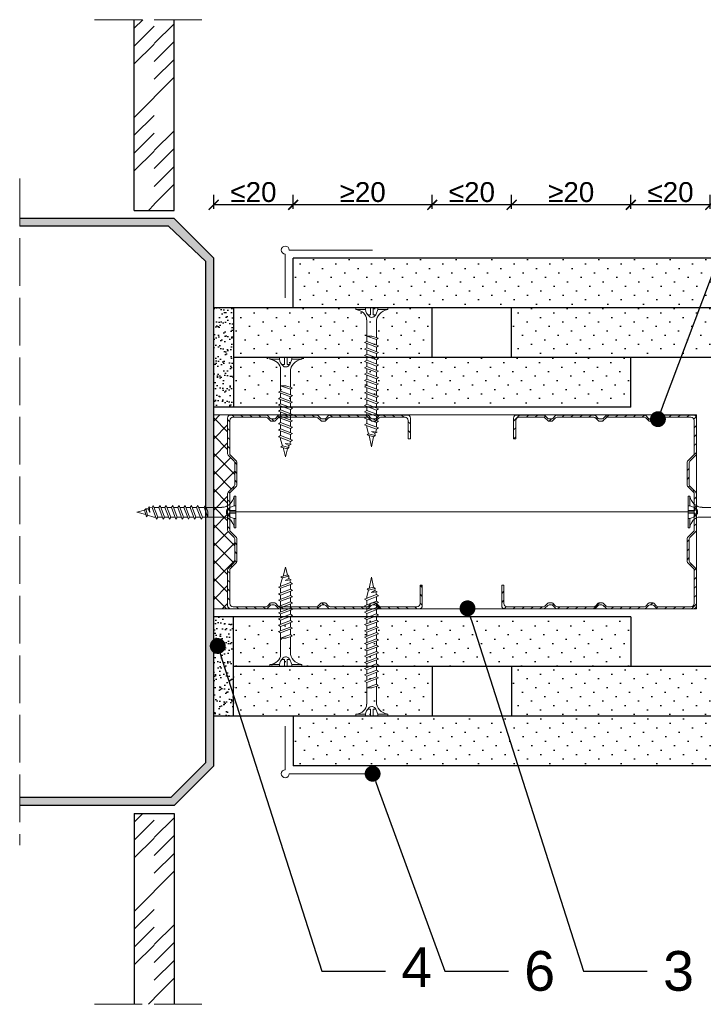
# Model space of a CAD drawing. Header units: millimetres. Extents: x 1801 to 2634, y 1067 to 1915.
# Tile 1 of 7: x 1801 to 1973, y 1212 to 1460. Entities that reach past the tile are written whole.
import ezdxf
from ezdxf import colors
from ezdxf.entities.mleader import LeaderData, LeaderLine
from ezdxf.math import Vec2, Vec3

# ---------------------------------------------------------------- set-up
doc = ezdxf.new("R2010")
doc.units = ezdxf.units.MM
doc.linetypes.add('ACAD_ISO02W100', pattern=[15, 12, -3])
for name, color, linetype, lineweight in [('_ISOVER WELNA', 7, 'BATTING', 9), ('_RIGIPS AKCESORIA', 7, 'Continuous', 18), ('_RIGIPS G-K', 7, 'Continuous', 25), ('_RIGIPS PROFIL', 7, 'Continuous', 18), ('OPISY', 7, 'Continuous', 9), ('PRZERYWANA', 7, 'ACAD_ISO02W100', 9), ('WYMIARY', 7, 'Continuous', 25)]:
    doc.layers.add(name, color=color, linetype=linetype, lineweight=lineweight)
doc.styles.get("Standard").update_dxf_attribs({"font": 'arial.ttf'})
doc.linetypes.add('BATTING', pattern='A,0.00254,-2.54,[134,ltypeshp.shx,S=2.54,R=0,X=-2.54,Y=0],-5.08,[134,ltypeshp.shx,S=2.54,R=180,X=2.54,Y=0],-2.54', length=10.16254)
doc.dimstyles.new('ISO-25', dxfattribs={"dimtxt": 5, "dimasz": 2.5, "dimexe": 2.5, "dimexo": 0.625, "dimtad": 1, "dimtxsty": 'Standard', "dimblk": 'ARCHTICK', "dimcen": 2.5, "dimadec": 0, "dimazin": 0, "dimtfac": 1, "dimtmove": 0, "dimatfit": 3, "dimfxl": 1, "dimfxlon": 1, "dimarcsym": 0})
pattern_1 = [(315, (-510.7426, -448.873), (3.367596, 1.122532), [0, -3.175])]
pattern_2 = [(315, (-57.5986, -198.5344), (3.367596, 1.122532), [0, -3.175])]
pattern_3 = [(322.5, (-165.007, 2478.1768), (-0.0800016, -2.4470662), [0, -1.9304, 0, -2.159, 0, -2.06375]), (352.5, (-165.007, 2478.1768), (2.2476164, -3.5841255), [0, -1.0414, 0, -1.7399, 0, -0.66675]), (32.5, (-166.5692, 2478.1768), (3.9549619, -0.007186), [0, -0.635, 0, -2.286, 0, -2.9845]), (42.5, (-166.569, 2478.1768), (3.8177823, -1.1146466), [0, -0.3175, 0, -1.4986, 0, -1.7145])]
pattern_4 = [(315, (-57.5986, -211.0344), (3.367596, 1.122532), [0, -3.175])]
pattern_5 = [(315, (26.8223, -198.5344), (3.367596, 1.122532), [0, -3.175])]

# ---------------------------------------------------------------- blocks, each defined once
blk = doc.blocks.new('CW 50 ULTRASTIL')
h = blk.add_hatch()
h.set_pattern_fill('ANSI31', color=256, scale=0.5, style=0)
h.paths.add_polyline_path([(28.56, 40.65, -0.198912), (28.71, 41), (30.21, 42.51, 0.198912), (30.36, 42.86), (30.36, 48.45, 0.198912), (30.21, 48.8), (28.71, 50.31, -0.198912), (28.56, 50.66), (28.56, 59.85, -0.198912), (28.71, 60.2), (30.21, 61.71, 0.198912), (30.36, 62.06), (30.36, 67.65, 0.198912), (30.21, 68), (28.71, 69.51, -0.198912), (28.56, 69.86), (28.56, 78.31, -0.414214), (29.36, 79.11), (37.68, 79.11, -0.198912), (38.04, 78.96), (38.74, 78.25, 0.198912), (39.1, 78.11), (39.68, 78.11, 0.198912), (40.04, 78.25), (40.74, 78.96, -0.198912), (41.1, 79.11), (50.38, 79.11, -0.198912), (50.74, 78.96), (51.44, 78.25, 0.198912), (51.8, 78.11), (52.38, 78.11, 0.198912), (52.74, 78.25), (53.44, 78.96, -0.198912), (53.8, 79.11), (63.08, 79.11, -0.198912), (63.44, 78.96), (64.14, 78.25, 0.198912), (64.5, 78.11), (65.08, 78.11, 0.198912), (65.44, 78.25), (66.14, 78.96, -0.198912), (66.5, 79.11), (75.66, 79.11, -0.414214), (76.46, 78.31), (76.46, 73.66), (77.01, 73.66), (77.01, 78.86, 0.414214), (76.21, 79.66), (66.5, 79.66, 0.198912), (66.14, 79.51), (65.44, 78.8, -0.198912), (65.08, 78.66), (64.5, 78.66, -0.198912), (64.14, 78.8), (63.44, 79.51, 0.198912), (63.08, 79.66), (53.8, 79.66, 0.198912), (53.44, 79.51), (52.74, 78.8, -0.198912), (52.38, 78.66), (51.8, 78.66, -0.198912), (51.44, 78.8), (50.74, 79.51, 0.198912), (50.38, 79.66), (41.1, 79.66, 0.198912), (40.74, 79.51), (40.04, 78.8, -0.198912), (39.68, 78.66), (39.1, 78.66, -0.198912), (38.74, 78.8), (38.04, 79.51, 0.198912), (37.68, 79.66), (28.81, 79.66, 0.414214), (28.01, 78.86), (28.01, 69.86, 0.198912), (28.16, 69.51), (29.66, 68, -0.198912), (29.81, 67.65), (29.81, 62.06, -0.198912), (29.66, 61.71), (28.16, 60.2, 0.198912), (28.01, 59.85), (28.01, 50.66, 0.198912), (28.16, 50.31), (29.66, 48.8, -0.198912), (29.81, 48.45), (29.81, 42.86, -0.198912), (29.66, 42.51), (28.16, 41, 0.198912), (28.01, 40.65), (28.01, 31.66, 0.414214), (28.81, 30.86), (37.68, 30.86, 0.198912), (38.04, 31), (38.74, 31.71, -0.198912), (39.1, 31.86), (39.68, 31.86, -0.198912), (40.04, 31.71), (40.74, 31, 0.198912), (41.1, 30.86), (50.38, 30.86, 0.198912), (50.74, 31), (51.44, 31.71, -0.198912), (51.8, 31.86), (52.38, 31.86, -0.198912), (52.74, 31.71), (53.44, 31, 0.198912), (53.8, 30.86), (63.08, 30.86, 0.198912), (63.44, 31), (64.14, 31.71, -0.198912), (64.5, 31.86), (65.08, 31.86, -0.198912), (65.44, 31.71), (66.14, 31, 0.198912), (66.5, 30.86), (73.21, 30.86, 0.414214), (74.01, 31.66), (74.01, 36.86), (73.46, 36.86), (73.46, 32.21, -0.414214), (72.66, 31.41), (66.5, 31.41, -0.198912), (66.14, 31.55), (65.44, 32.26, 0.198912), (65.08, 32.41), (64.5, 32.41, 0.198912), (64.14, 32.26), (63.44, 31.55, -0.198912), (63.08, 31.41), (53.8, 31.41, -0.198912), (53.44, 31.55), (52.74, 32.26, 0.198912), (52.38, 32.41), (51.8, 32.41, 0.198912), (51.44, 32.26), (50.74, 31.55, -0.198912), (50.38, 31.41), (41.1, 31.41, -0.198912), (40.74, 31.55), (40.04, 32.26, 0.198912), (39.68, 32.41), (39.1, 32.41, 0.198912), (38.74, 32.26), (38.04, 31.55, -0.198912), (37.68, 31.41), (29.36, 31.41, -0.414214), (28.56, 32.21)])
at = {"layer": '_RIGIPS PROFIL'}
for p, q in [((37.68, 79.66), (28.81, 79.66)), ((38.04, 79.51), (38.74, 78.8)), ((40.74, 79.51), (40.04, 78.8)), ((50.38, 79.66), (41.1, 79.66)), ((50.74, 79.51), (51.44, 78.8)), ((53.44, 79.51), (52.74, 78.8)), ((53.8, 79.66), (63.08, 79.66)), ((63.44, 79.51), (64.14, 78.8)), ((66.14, 79.51), (65.44, 78.8)), ((76.21, 79.66), (66.5, 79.66)), ((28.01, 78.86), (28.01, 69.86)), ((28.56, 78.31), (28.56, 69.86)), ((37.68, 79.11), (29.36, 79.11)), ((38.04, 78.96), (38.74, 78.25)), ((39.68, 78.66), (39.1, 78.66)), ((39.68, 78.11), (39.1, 78.11)), ((40.74, 78.96), (40.04, 78.25)), ((50.38, 79.11), (41.1, 79.11)), ((50.74, 78.96), (51.44, 78.25)), ((52.38, 78.66), (51.8, 78.66)), ((52.38, 78.11), (51.8, 78.11)), ((53.44, 78.96), (52.74, 78.25)), ((53.8, 79.11), (63.08, 79.11)), ((63.44, 78.96), (64.14, 78.25)), ((65.08, 78.66), (64.5, 78.66)), ((65.08, 78.11), (64.5, 78.11)), ((66.14, 78.96), (65.44, 78.25)), ((75.66, 79.11), (66.5, 79.11)), ((76.46, 73.66), (76.46, 78.31)), ((77.01, 73.66), (77.01, 78.86)), ((76.46, 73.66), (77.01, 73.66)), ((29.66, 68), (28.16, 69.51)), ((30.21, 68), (28.71, 69.51)), ((29.81, 67.65), (29.81, 62.06)), ((30.36, 67.65), (30.36, 62.06)), ((28.01, 59.85), (28.01, 50.66)), ((29.66, 61.71), (28.16, 60.2)), ((28.56, 59.85), (28.56, 50.66)), ((30.21, 61.71), (28.71, 60.2)), ((29.66, 48.8), (28.16, 50.31)), ((30.21, 48.8), (28.71, 50.31)), ((29.81, 42.86), (29.81, 48.45)), ((30.36, 42.86), (30.36, 48.45)), ((29.66, 42.51), (28.16, 41)), ((30.21, 42.51), (28.71, 41)), ((28.01, 31.66), (28.01, 40.65)), ((28.56, 32.21), (28.56, 40.65)), ((73.46, 36.86), (73.46, 32.21)), ((73.46, 36.86), (74.01, 36.86)), ((74.01, 36.86), (74.01, 31.66)), ((38.04, 31.55), (38.74, 32.26)), ((39.68, 32.41), (39.1, 32.41)), ((40.74, 31.55), (40.04, 32.26)), ((50.74, 31.55), (51.44, 32.26)), ((52.38, 32.41), (51.8, 32.41)), ((53.44, 31.55), (52.74, 32.26)), ((63.44, 31.55), (64.14, 32.26)), ((65.08, 32.41), (64.5, 32.41)), ((66.14, 31.55), (65.44, 32.26)), ((37.68, 30.86), (28.81, 30.86)), ((37.68, 31.41), (29.36, 31.41)), ((38.04, 31), (38.74, 31.71)), ((39.68, 31.86), (39.1, 31.86)), ((40.74, 31), (40.04, 31.71)), ((50.38, 31.41), (41.1, 31.41)), ((50.38, 30.86), (41.1, 30.86)), ((50.74, 31), (51.44, 31.71)), ((52.38, 31.86), (51.8, 31.86)), ((53.44, 31), (52.74, 31.71)), ((53.8, 31.41), (63.08, 31.41)), ((53.8, 30.86), (63.08, 30.86)), ((63.44, 31), (64.14, 31.71)), ((65.08, 31.86), (64.5, 31.86)), ((66.14, 31), (65.44, 31.71)), ((72.66, 31.41), (66.5, 31.41)), ((73.21, 30.86), (66.5, 30.86))]:
    blk.add_line(p, q, dxfattribs=at)
for centre, radius, start, end in [((28.81, 78.86), 0.8, 90, 180), ((37.68, 79.16), 0.5, 45, 90), ((41.1, 79.16), 0.5, 90, 135), ((50.38, 79.16), 0.5, 45, 90), ((53.8, 79.16), 0.5, 90, 135), ((63.08, 79.16), 0.5, 45, 90), ((66.5, 79.16), 0.5, 90, 135), ((76.21, 78.86), 0.8, 0, 90), ((29.36, 78.31), 0.8, 90, 180), ((37.68, 78.61), 0.5, 45, 90), ((39.1, 79.16), 0.5, 225, 270), ((39.1, 78.61), 0.5, 225, 270), ((39.68, 79.16), 0.5, 270, 315), ((39.68, 78.61), 0.5, 270, 315), ((41.1, 78.61), 0.5, 90, 135), ((50.38, 78.61), 0.5, 45, 90), ((51.8, 79.16), 0.5, 225, 270), ((51.8, 78.61), 0.5, 225, 270), ((52.38, 79.16), 0.5, 270, 315), ((52.38, 78.61), 0.5, 270, 315), ((53.8, 78.61), 0.5, 90, 135), ((63.08, 78.61), 0.5, 45, 90), ((64.5, 79.16), 0.5, 225, 270), ((64.5, 78.61), 0.5, 225, 270), ((65.08, 79.16), 0.5, 270, 315), ((65.08, 78.61), 0.5, 270, 315), ((66.5, 78.61), 0.5, 90, 135), ((75.66, 78.31), 0.8, 0, 90), ((28.51, 69.86), 0.5, 180, 225), ((29.06, 69.86), 0.5, 180, 225), ((29.31, 67.65), 0.5, 0, 45), ((29.86, 67.65), 0.5, 0, 45), ((29.31, 62.06), 0.5, 315, 0), ((29.86, 62.06), 0.5, 315, 0), ((28.51, 59.85), 0.5, 135, 180), ((29.06, 59.85), 0.5, 135, 180), ((28.51, 50.66), 0.5, 180, 225), ((29.06, 50.66), 0.5, 180, 225), ((29.31, 48.45), 0.5, 0, 45), ((29.86, 48.45), 0.5, 0, 45), ((29.31, 42.86), 0.5, 315, 0), ((29.86, 42.86), 0.5, 315, 0), ((28.51, 40.65), 0.5, 135, 180), ((29.06, 40.65), 0.5, 135, 180), ((39.1, 31.91), 0.5, 90, 135), ((39.68, 31.91), 0.5, 45, 90), ((51.8, 31.91), 0.5, 90, 135), ((52.38, 31.91), 0.5, 45, 90), ((64.5, 31.91), 0.5, 90, 135), ((65.08, 31.91), 0.5, 45, 90), ((28.81, 31.66), 0.8, 180, 270), ((29.36, 32.21), 0.8, 180, 270), ((37.68, 31.91), 0.5, 270, 315), ((37.68, 31.36), 0.5, 270, 315), ((39.1, 31.36), 0.5, 90, 135), ((39.68, 31.36), 0.5, 45, 90), ((41.1, 31.91), 0.5, 225, 270), ((41.1, 31.36), 0.5, 225, 270), ((50.38, 31.91), 0.5, 270, 315), ((50.38, 31.36), 0.5, 270, 315), ((51.8, 31.36), 0.5, 90, 135), ((52.38, 31.36), 0.5, 45, 90), ((53.8, 31.91), 0.5, 225, 270), ((53.8, 31.36), 0.5, 225, 270), ((63.08, 31.91), 0.5, 270, 315), ((63.08, 31.36), 0.5, 270, 315), ((64.5, 31.36), 0.5, 90, 135), ((65.08, 31.36), 0.5, 45, 90), ((66.5, 31.91), 0.5, 225, 270), ((66.5, 31.36), 0.5, 225, 270), ((72.66, 32.21), 0.8, 270, 0), ((73.21, 31.66), 0.8, 270, 0)]:
    blk.add_arc(centre, radius, start, end, dxfattribs=at)
blk = doc.blocks.new('TN 25')
at = {"layer": '_RIGIPS AKCESORIA'}
for p, q in [((0, -0.84), (0, 7.16)), ((0, 7.16), (0.46, 7.16)), ((0.46, 7.16), (0.46, 4.78)), ((8.47, 4.46), (8.79, 5)), ((8.79, 5), (9.93, 2.01)), ((10.1, 4.46), (10.41, 5)), ((10.41, 5), (11.56, 2.01)), ((11.67, 4.46), (11.99, 5)), ((11.99, 5), (13.14, 2.01)), ((13.21, 4.46), (13.52, 5)), ((13.52, 5), (14.67, 2.01)), ((14.8, 4.46), (15.12, 5)), ((15.12, 5), (16.26, 2.01)), ((16.42, 4.46), (16.73, 5)), ((16.73, 5), (17.88, 2.01)), ((17.99, 4.46), (18.31, 5)), ((18.31, 5), (19.45, 2.01)), ((19.68, 4.46), (20, 5)), ((20, 5), (21.14, 2.01)), ((0.46, 4.78), (0, 4.78)), ((0, 3.5), (1.77, 3.5)), ((0, 2.83), (1.77, 2.83)), ((1.77, 3.5), (1.77, 4.2)), ((1.77, 2.83), (1.77, 2.18)), ((3.02, 4.46), (8.47, 4.46)), ((7.12, 4.46), (7.12, 3.18)), ((8.03, 2.01), (7.12, 4.46)), ((7.12, 3.18), (7.65, 1.53)), ((9.61, 1.51), (8.47, 4.46)), ((9, 4.46), (10.1, 4.46)), ((11.23, 1.51), (10.1, 4.46)), ((10.62, 4.46), (11.67, 4.46)), ((12.81, 1.51), (11.67, 4.46)), ((12.2, 4.46), (13.21, 4.46)), ((14.34, 1.51), (13.21, 4.46)), ((13.73, 4.46), (14.8, 4.46)), ((15.94, 1.51), (14.8, 4.46)), ((15.33, 4.46), (16.42, 4.46)), ((17.55, 1.51), (16.42, 4.46)), ((16.94, 4.46), (17.99, 4.46)), ((19.13, 1.51), (17.99, 4.46)), ((18.52, 4.46), (19.68, 4.46)), ((20.82, 1.51), (19.68, 4.46)), ((20.21, 4.46), (20.7, 4.46)), ((20.7, 4.46), (22.28, 3.98)), ((21.85, 1.83), (21.67, 3.28)), ((21.67, 3.28), (22.14, 2.4)), ((22.28, 3.98), (22.56, 4.37)), ((22.7, 2.36), (22.28, 3.98)), ((22.56, 4.37), (23.03, 2.71)), ((23.03, 2.71), (22.7, 2.36)), ((22.71, 3.85), (25, 3.24)), ((25, 3.24), (23.03, 2.71)), ((0.46, 1.64), (0, 1.64)), ((0.46, -0.84), (0.46, 1.64)), ((7.49, 2.01), (3.55, 2.01)), ((7.65, 1.53), (8.03, 2.01)), ((9.41, 2.01), (8.03, 2.01)), ((9.93, 2.01), (9.61, 1.51)), ((11.04, 2.01), (9.93, 2.01)), ((11.56, 2.01), (11.23, 1.51)), ((12.61, 2.01), (11.56, 2.01)), ((13.14, 2.01), (12.81, 1.51)), ((14.15, 2.01), (13.14, 2.01)), ((14.67, 2.01), (14.34, 1.51)), ((15.74, 2.01), (14.67, 2.01)), ((16.26, 2.01), (15.94, 1.51)), ((17.36, 2.01), (16.26, 2.01)), ((17.88, 2.01), (17.55, 1.51)), ((18.93, 2.01), (17.88, 2.01)), ((19.45, 2.01), (19.13, 1.51)), ((19.45, 2.01), (20.62, 2.01)), ((21.14, 2.01), (20.82, 1.51)), ((21.14, 2.01), (21.81, 2.12)), ((22.14, 2.4), (21.85, 1.83)), ((22.7, 2.36), (22.14, 2.4)), ((0, -0.84), (0.46, -0.84))]:
    blk.add_line(p, q, dxfattribs=at)
for centre, major_axis, ratio, start_param, end_param in [((3.09, 7.67), (0.17, 3.2), 0.826134, 1.773653, 3.180586), ((-0.04, 0.9), (0, 3.93), 0.848176, -0.720942, -0.151112), ((0.59, 4.62), (0, 2.81), 0.848176, 3.475072, 3.862535), ((1.66, 3.18), (0, 0.895), 0.848176, -1.552777, -0.720942), ((1.66, 3.18), (0, 0.895), 0.848176, 3.862535, 4.730408), ((3.37, -1.57), (0.28, 3.57), 0.832181, 0.035984, 1.430787), ((-2.73, 15.91), (0, 14.76), 0.848176, 3.399396, 3.475072)]:
    blk.add_ellipse(centre, major_axis=major_axis, ratio=ratio, start_param=start_param, end_param=end_param, dxfattribs=at)
blk = doc.blocks.new('polnaroznik')
at = {"layer": '_RIGIPS AKCESORIA'}
for p, q in [((429.5, 44.15), (429.5, 55.15)), ((430.5, 56.15), (451.5, 56.15))]:
    blk.add_line(p, q, dxfattribs=at)
blk.add_arc((429.5, 56.15), 1, 0, 270, dxfattribs=at)
blk = doc.blocks.new('TN 35')
at = {"layer": '_RIGIPS AKCESORIA'}
for p, q in [((0, -0.84), (0, 7.16)), ((0, 7.16), (0.46, 7.16)), ((0.46, 7.16), (0.46, 4.78)), ((8.47, 4.46), (8.79, 5)), ((8.79, 5), (9.93, 2.01)), ((10.1, 4.46), (10.41, 5)), ((10.41, 5), (11.56, 2.01)), ((11.67, 4.46), (11.99, 5)), ((11.99, 5), (13.14, 2.01)), ((13.21, 4.46), (13.52, 5)), ((13.52, 5), (14.67, 2.01)), ((14.8, 4.46), (15.12, 5)), ((15.12, 5), (16.26, 2.01)), ((16.42, 4.46), (16.73, 5)), ((16.73, 5), (17.88, 2.01)), ((17.99, 4.46), (18.31, 5)), ((18.31, 5), (19.45, 2.01)), ((19.57, 4.46), (19.88, 5)), ((19.88, 5), (21.03, 2.01)), ((21.14, 4.46), (21.46, 5)), ((21.46, 5), (22.6, 2.01)), ((22.72, 4.46), (23.03, 5)), ((23.03, 5), (24.18, 2.01)), ((24.29, 4.46), (24.61, 5)), ((24.61, 5), (25.75, 2.01)), ((25.87, 4.46), (26.18, 5)), ((26.18, 5), (27.33, 2.01)), ((27.44, 4.46), (27.76, 5)), ((27.76, 5), (28.9, 2.01)), ((29.13, 4.46), (29.45, 5)), ((29.45, 5), (30.59, 2.01)), ((0.46, 4.78), (0, 4.78)), ((0, 3.5), (1.77, 3.5)), ((0, 2.83), (1.77, 2.83)), ((1.77, 3.5), (1.77, 4.2)), ((1.77, 2.83), (1.77, 2.18)), ((3.02, 4.46), (8.47, 4.46)), ((7.12, 4.46), (7.12, 3.18)), ((8.03, 2.01), (7.12, 4.46)), ((7.12, 3.18), (7.65, 1.53)), ((9.61, 1.51), (8.47, 4.46)), ((9, 4.46), (10.1, 4.46)), ((11.23, 1.51), (10.1, 4.46)), ((10.62, 4.46), (11.67, 4.46)), ((12.81, 1.51), (11.67, 4.46)), ((12.2, 4.46), (13.21, 4.46)), ((14.34, 1.51), (13.21, 4.46)), ((13.73, 4.46), (14.8, 4.46)), ((15.94, 1.51), (14.8, 4.46)), ((15.33, 4.46), (16.42, 4.46)), ((17.55, 1.51), (16.42, 4.46)), ((16.94, 4.46), (17.99, 4.46)), ((19.13, 1.51), (17.99, 4.46)), ((18.52, 4.46), (19.57, 4.46)), ((20.7, 1.51), (19.57, 4.46)), ((20.09, 4.46), (21.14, 4.46)), ((22.28, 1.51), (21.14, 4.46)), ((21.67, 4.46), (22.72, 4.46)), ((23.85, 1.51), (22.72, 4.46)), ((23.24, 4.46), (24.29, 4.46)), ((25.43, 1.51), (24.29, 4.46)), ((24.81, 4.46), (25.87, 4.46)), ((27, 1.51), (25.87, 4.46)), ((26.39, 4.46), (27.44, 4.46)), ((28.58, 1.51), (27.44, 4.46)), ((27.96, 4.46), (29.13, 4.46)), ((30.27, 1.51), (29.13, 4.46)), ((29.65, 4.46), (30.15, 4.46)), ((30.15, 4.46), (31.73, 3.98)), ((31.3, 1.83), (31.12, 3.28)), ((31.12, 3.28), (31.59, 2.4)), ((31.73, 3.98), (32.01, 4.37)), ((32.15, 2.36), (31.73, 3.98)), ((32.01, 4.37), (32.48, 2.71)), ((32.48, 2.71), (32.15, 2.36)), ((32.16, 3.85), (35, 3.24)), ((35, 3.24), (32.48, 2.71)), ((0.46, 1.64), (0, 1.64)), ((0.46, -0.84), (0.46, 1.64)), ((7.49, 2.01), (3.55, 2.01)), ((7.65, 1.53), (8.03, 2.01)), ((9.41, 2.01), (8.03, 2.01)), ((9.93, 2.01), (9.61, 1.51)), ((11.04, 2.01), (9.93, 2.01)), ((11.56, 2.01), (11.23, 1.51)), ((12.61, 2.01), (11.56, 2.01)), ((13.14, 2.01), (12.81, 1.51)), ((14.15, 2.01), (13.14, 2.01)), ((14.67, 2.01), (14.34, 1.51)), ((15.74, 2.01), (14.67, 2.01)), ((16.26, 2.01), (15.94, 1.51)), ((17.36, 2.01), (16.26, 2.01)), ((17.88, 2.01), (17.55, 1.51)), ((18.93, 2.01), (17.84, 2.01)), ((19.45, 2.01), (19.13, 1.51)), ((20.51, 2.01), (19.41, 2.01)), ((21.03, 2.01), (20.7, 1.51)), ((22.08, 2.01), (20.99, 2.01)), ((22.6, 2.01), (22.28, 1.51)), ((23.66, 2.01), (22.56, 2.01)), ((24.18, 2.01), (23.85, 1.51)), ((25.23, 2.01), (24.14, 2.01)), ((25.75, 2.01), (25.43, 1.51)), ((26.81, 2.01), (25.71, 2.01)), ((27.33, 2.01), (27, 1.51)), ((28.38, 2.01), (27.33, 2.01)), ((28.9, 2.01), (28.58, 1.51)), ((28.9, 2.01), (30.07, 2.01)), ((30.59, 2.01), (30.27, 1.51)), ((30.59, 2.01), (31.26, 2.12)), ((31.59, 2.4), (31.3, 1.83)), ((32.15, 2.36), (31.59, 2.4)), ((0, -0.84), (0.46, -0.84))]:
    blk.add_line(p, q, dxfattribs=at)
for centre, major_axis, ratio, start_param, end_param in [((3.09, 7.67), (0.17, 3.2), 0.826134, 1.773653, 3.180586), ((-0.04, 0.9), (0, 3.93), 0.848176, -0.720942, -0.151112), ((0.59, 4.62), (0, 2.81), 0.848176, 3.475072, 3.862535), ((1.66, 3.18), (0, 0.895), 0.848176, -1.552777, -0.720942), ((1.66, 3.18), (0, 0.895), 0.848176, 3.862535, 4.730408), ((3.37, -1.57), (0.28, 3.57), 0.832181, 0.035984, 1.430787), ((-2.73, 15.91), (0, 14.76), 0.848176, 3.399396, 3.475072)]:
    blk.add_ellipse(centre, major_axis=major_axis, ratio=ratio, start_param=start_param, end_param=end_param, dxfattribs=at)
blk = doc.blocks.new('_Dot')
at = {"color": 0, "linetype": 'ByBlock', "lineweight": -2}
blk.add_line((-0.5, 0), (-1, 0), dxfattribs=at)
at = {"color": 0, "linetype": 'ByBlock', "const_width": 0.5}
blk.add_lwpolyline([(-0.25, 0, 1), (0.25, 0, 1)], format="xyb", close=True, dxfattribs=at)
blk = doc.blocks.new('_ArchTick')
at = {"color": 0, "linetype": 'ByBlock', "const_width": 0.15}
blk.add_lwpolyline([(-0.5, -0.5), (0.5, 0.5)], dxfattribs=at)
blk = doc.blocks.new('*D27')
at = {"layer": 'Defpoints', "color": 0, "transparency": 16777216}
for p in [(1849.53, 1413.69), (1849.53, 1368.59), (1869.53, 1368.59)]:
    blk.add_point(p, dxfattribs=at)
at = {"layer": 'WYMIARY', "color": 0, "lineweight": -2, "transparency": 16777216}
for p, q in [((1849.53, 1412.69), (1849.53, 1416.19)), ((1869.53, 1412.69), (1869.53, 1416.19)), ((1869.53, 1413.69), (1849.53, 1413.69))]:
    blk.add_line(p, q, dxfattribs=at)
at = {"layer": 'WYMIARY', "color": 0, "lineweight": -2, "transparency": 16777216, "xscale": 2.5, "yscale": 2.5, "zscale": 2.5, "rotation": 180}
blk.add_blockref('_ArchTick', (1849.53, 1413.69), dxfattribs=at)
at = {"layer": 'WYMIARY', "color": 0, "lineweight": -2, "transparency": 16777216, "xscale": 2.5, "yscale": 2.5, "zscale": 2.5}
blk.add_blockref('_ArchTick', (1869.53, 1413.69), dxfattribs=at)
at = {"layer": 'WYMIARY', "color": 0, "transparency": 16777216, "insert": (1859.53, 1416.87), "char_height": 5, "attachment_point": 5}
blk.add_mtext('≤20', dxfattribs=at)
blk = doc.blocks.new('*D28')
at = {"layer": 'Defpoints', "color": 0, "transparency": 16777216}
for p in [(1954.53, 1413.69), (1954.53, 1366.59), (1974.53, 1366.59)]:
    blk.add_point(p, dxfattribs=at)
at = {"layer": 'WYMIARY', "color": 0, "lineweight": -2, "transparency": 16777216}
for p, q in [((1954.53, 1412.69), (1954.53, 1416.19)), ((1974.53, 1412.69), (1974.53, 1416.19)), ((1974.53, 1413.69), (1954.53, 1413.69))]:
    blk.add_line(p, q, dxfattribs=at)
at = {"layer": 'WYMIARY', "color": 0, "lineweight": -2, "transparency": 16777216, "xscale": 2.5, "yscale": 2.5, "zscale": 2.5, "rotation": 180}
blk.add_blockref('_ArchTick', (1954.53, 1413.69), dxfattribs=at)
at = {"layer": 'WYMIARY', "color": 0, "lineweight": -2, "transparency": 16777216, "xscale": 2.5, "yscale": 2.5, "zscale": 2.5}
blk.add_blockref('_ArchTick', (1974.53, 1413.69), dxfattribs=at)
at = {"layer": 'WYMIARY', "color": 0, "transparency": 16777216, "insert": (1964.53, 1416.87), "char_height": 5, "attachment_point": 5}
blk.add_mtext('≤20', dxfattribs=at)
blk = doc.blocks.new('*D29')
at = {"layer": 'Defpoints', "color": 0, "transparency": 16777216}
for p in [(1869.53, 1413.69), (1869.53, 1387.79), (1904.53, 1375.29)]:
    blk.add_point(p, dxfattribs=at)
at = {"layer": 'WYMIARY', "color": 0, "lineweight": -2, "transparency": 16777216}
for p, q in [((1869.53, 1412.69), (1869.53, 1416.19)), ((1904.53, 1412.69), (1904.53, 1416.19)), ((1904.53, 1413.69), (1869.53, 1413.69))]:
    blk.add_line(p, q, dxfattribs=at)
at = {"layer": 'WYMIARY', "color": 0, "lineweight": -2, "transparency": 16777216, "xscale": 2.5, "yscale": 2.5, "zscale": 2.5, "rotation": 180}
blk.add_blockref('_ArchTick', (1869.53, 1413.69), dxfattribs=at)
at = {"layer": 'WYMIARY', "color": 0, "lineweight": -2, "transparency": 16777216, "xscale": 2.5, "yscale": 2.5, "zscale": 2.5}
blk.add_blockref('_ArchTick', (1904.53, 1413.69), dxfattribs=at)
at = {"layer": 'WYMIARY', "color": 0, "transparency": 16777216, "insert": (1887.03, 1416.87), "char_height": 5, "attachment_point": 5}
blk.add_mtext('≥20', dxfattribs=at)
blk = doc.blocks.new('*D30')
at = {"layer": 'Defpoints', "color": 0, "transparency": 16777216}
for p in [(1904.53, 1413.69), (1904.53, 1375.29), (1924.53, 1375.29)]:
    blk.add_point(p, dxfattribs=at)
at = {"layer": 'WYMIARY', "color": 0, "lineweight": -2, "transparency": 16777216}
for p, q in [((1904.53, 1412.69), (1904.53, 1416.19)), ((1924.53, 1412.69), (1924.53, 1416.19)), ((1924.53, 1413.69), (1904.53, 1413.69))]:
    blk.add_line(p, q, dxfattribs=at)
at = {"layer": 'WYMIARY', "color": 0, "lineweight": -2, "transparency": 16777216, "xscale": 2.5, "yscale": 2.5, "zscale": 2.5, "rotation": 180}
blk.add_blockref('_ArchTick', (1904.53, 1413.69), dxfattribs=at)
at = {"layer": 'WYMIARY', "color": 0, "lineweight": -2, "transparency": 16777216, "xscale": 2.5, "yscale": 2.5, "zscale": 2.5}
blk.add_blockref('_ArchTick', (1924.53, 1413.69), dxfattribs=at)
at = {"layer": 'WYMIARY', "color": 0, "transparency": 16777216, "insert": (1914.53, 1416.87), "char_height": 5, "attachment_point": 5}
blk.add_mtext('≤20', dxfattribs=at)
blk = doc.blocks.new('*D31')
at = {"layer": 'Defpoints', "color": 0, "transparency": 16777216}
for p in [(1924.53, 1413.69), (1924.53, 1387.79), (1954.53, 1375.29)]:
    blk.add_point(p, dxfattribs=at)
at = {"layer": 'WYMIARY', "color": 0, "lineweight": -2, "transparency": 16777216}
for p, q in [((1924.53, 1412.69), (1924.53, 1416.19)), ((1954.53, 1412.69), (1954.53, 1416.19)), ((1954.53, 1413.69), (1924.53, 1413.69))]:
    blk.add_line(p, q, dxfattribs=at)
at = {"layer": 'WYMIARY', "color": 0, "lineweight": -2, "transparency": 16777216, "xscale": 2.5, "yscale": 2.5, "zscale": 2.5, "rotation": 180}
blk.add_blockref('_ArchTick', (1924.53, 1413.69), dxfattribs=at)
at = {"layer": 'WYMIARY', "color": 0, "lineweight": -2, "transparency": 16777216, "xscale": 2.5, "yscale": 2.5, "zscale": 2.5}
blk.add_blockref('_ArchTick', (1954.53, 1413.69), dxfattribs=at)
at = {"layer": 'WYMIARY', "color": 0, "transparency": 16777216, "insert": (1939.53, 1416.87), "char_height": 5, "attachment_point": 5}
blk.add_mtext('≥20', dxfattribs=at)

msp = doc.modelspace()

# ---------------------------------------------------------------- hatches: boundary and pattern name
at = {"layer": '_RIGIPS AKCESORIA'}
h = msp.add_hatch(dxfattribs=at)
h.set_pattern_fill('ANSI37', color=256, style=0)
h.set_pattern_definition([(45, (2e-13, -436.373), (-2.245064, 2.245064), []), (135, (2e-13, -436.373), (-2.245064, -2.245064), [])])
h.paths.add_polyline_path([(1854.683, 1342.847, 0.1989124), (1854.83, 1343.2), (1854.83, 1348.786, 0.1989124), (1854.683, 1349.139), (1853.176, 1350.647, -0.1989124), (1853.03, 1351), (1853.03, 1359.993, -0.4142136), (1853.83, 1360.793), (1849.53, 1360.793), (1849.53, 1311.993), (1853.83, 1311.993, -0.4142136), (1853.03, 1312.793), (1853.03, 1321.786, -0.1989124), (1853.176, 1322.139), (1854.683, 1323.647, 0.1989124), (1854.83, 1324), (1854.83, 1329.586, 0.1989124), (1854.683, 1329.939), (1853.176, 1331.447, -0.1989124), (1853.03, 1331.8), (1853.03, 1340.986, -0.1989124), (1853.176, 1341.339)])
at = {"layer": '_RIGIPS G-K'}
h = msp.add_hatch(dxfattribs=at)
h.set_pattern_fill('ANSI34', color=256)
h.set_pattern_definition([(45, (55.401, -95.982), (-13.47038, 13.47038), []), (45, (59.891, -95.982), (-13.47038, 13.47038), []), (45, (64.382, -95.982), (-13.47038, 13.47038), []), (45, (68.872, -95.982), (-13.47038, 13.47038), [])])
h.paths.add_polyline_path([(1834.53, 1460.293), (1829.53, 1460.293), (1829.53, 1412.293), (1834.53, 1412.293)])
h = msp.add_hatch(dxfattribs=at)
h.set_pattern_fill('ANSI34', color=256)
h.set_pattern_definition([(45, (55.401, -82.393), (-13.47038, 13.47038), []), (45, (59.891, -82.393), (-13.47038, 13.47038), []), (45, (64.382, -82.393), (-13.47038, 13.47038), []), (45, (68.872, -82.393), (-13.47038, 13.47038), [])])
h.paths.add_polyline_path([(1839.53, 1460.293), (1834.53, 1460.293), (1834.53, 1412.293), (1839.53, 1412.293)])
h = msp.add_hatch(color=256, dxfattribs=at)
h.dxf.hatch_style = 1
h.paths.add_polyline_path([(1849.53, 1400.293), (1839.53, 1410.293), (1800.676, 1410.293), (1800.676, 1408.293), (1838.115, 1408.293), (1847.53, 1399.43), (1847.53, 1273.321), (1838.701, 1264.493), (1800.676, 1264.493), (1800.676, 1262.493), (1839.53, 1262.493), (1849.53, 1272.493)])
h = msp.add_hatch(dxfattribs=at)
h.set_pattern_fill('DOTS', color=256, scale=2, angle=-45, style=0)
h.set_pattern_definition(pattern_1)
h.paths.add_polyline_path([(2094.883, 1400.293), (1869.53, 1400.293), (1869.53, 1387.793), (2094.883, 1387.793)])
h = msp.add_hatch(dxfattribs=at)
h.set_pattern_fill('AR-SAND', color=256, scale=0.05, style=0)
h.set_pattern_definition(pattern_3)
h.paths.add_polyline_path([(1849.53, 1362.793), (1854.53, 1362.793), (1854.53, 1387.793), (1849.53, 1387.793)])
h = msp.add_hatch(dxfattribs=at)
h.set_pattern_fill('DOTS', color=256, scale=2, angle=-45, style=0)
h.set_pattern_definition(pattern_2)
h.paths.add_polyline_path([(1904.53, 1387.793), (1853.03, 1387.793), (1853.03, 1375.293), (1904.53, 1375.293)])
h = msp.add_hatch(dxfattribs=at)
h.set_pattern_fill('DOTS', color=256, scale=2, angle=-45, style=0)
h.set_pattern_definition(pattern_5)
h.paths.add_polyline_path([(2094.883, 1387.793), (1924.53, 1387.793), (1924.53, 1375.293), (2094.883, 1375.293)])
h = msp.add_hatch(dxfattribs=at)
h.set_pattern_fill('DOTS', color=256, scale=2, angle=-45, style=0)
h.set_pattern_definition(pattern_4)
h.paths.add_polyline_path([(1954.53, 1375.293), (1854.53, 1375.293), (1854.53, 1362.793), (1954.53, 1362.793)])
h = msp.add_hatch(dxfattribs=at)
h.set_pattern_fill('AR-SAND', color=256, scale=0.05, style=0)
h.set_pattern_definition(pattern_3)
h.paths.add_polyline_path([(1849.53, 1309.993), (1854.53, 1309.993), (1854.53, 1284.993), (1849.53, 1284.993)])
h = msp.add_hatch(dxfattribs=at)
h.set_pattern_fill('DOTS', color=256, scale=2, angle=-45, style=0)
h.set_pattern_definition(pattern_4)
h.paths.add_polyline_path([(1954.53, 1297.493), (1854.53, 1297.493), (1854.53, 1309.993), (1954.53, 1309.993)])
h = msp.add_hatch(dxfattribs=at)
h.set_pattern_fill('DOTS', color=256, scale=2, angle=-45, style=0)
h.set_pattern_definition(pattern_2)
h.paths.add_polyline_path([(1904.53, 1284.993), (1853.03, 1284.993), (1853.03, 1297.493), (1904.53, 1297.493)])
h = msp.add_hatch(dxfattribs=at)
h.set_pattern_fill('DOTS', color=256, scale=2, angle=-45, style=0)
h.set_pattern_definition(pattern_5)
h.paths.add_polyline_path([(2094.883, 1284.993), (1924.53, 1284.993), (1924.53, 1297.493), (2094.883, 1297.493)])
h = msp.add_hatch(dxfattribs=at)
h.set_pattern_fill('DOTS', color=256, scale=2, angle=-45, style=0)
h.set_pattern_definition(pattern_1)
h.paths.add_polyline_path([(2094.883, 1272.493), (1869.53, 1272.493), (1869.53, 1284.993), (2094.883, 1284.993)])
h = msp.add_hatch(dxfattribs=at)
h.set_pattern_fill('ANSI34', color=256)
h.set_pattern_definition([(45, (55.401, -295.817), (-13.47038, 13.47038), []), (45, (59.891, -295.817), (-13.47038, 13.47038), []), (45, (64.382, -295.817), (-13.47038, 13.47038), []), (45, (68.872, -295.817), (-13.47038, 13.47038), [])])
h.paths.add_polyline_path([(1834.53, 1260.459), (1829.53, 1260.459), (1829.53, 1212.459), (1834.53, 1212.459)])
h = msp.add_hatch(dxfattribs=at)
h.set_pattern_fill('ANSI34', color=256)
h.set_pattern_definition([(45, (55.401, -282.227), (-13.47038, 13.47038), []), (45, (59.891, -282.227), (-13.47038, 13.47038), []), (45, (64.382, -282.227), (-13.47038, 13.47038), []), (45, (68.872, -282.227), (-13.47038, 13.47038), [])])
h.paths.add_polyline_path([(1839.53, 1260.459), (1834.53, 1260.459), (1834.53, 1212.459), (1839.53, 1212.459)])

# ---------------------------------------------------------------- linework, layer by layer
for p, q in [((1829.53, 1412.293), (1829.53, 1460.293)), ((1839.53, 1412.293), (1839.53, 1460.293)), ((1829.53, 1412.293), (1839.53, 1412.293)), ((1849.53, 1272.493), (1849.53, 1400.293)), ((1847.53, 1273.321), (1847.53, 1399.43)), ((1829.53, 1260.459), (1829.53, 1212.459)), ((1829.53, 1260.459), (1839.53, 1260.459)), ((1839.53, 1260.459), (1839.53, 1212.459))]:
    msp.add_line(p, q)
at = {"layer": '_ISOVER WELNA', "ltscale": 2.4}
msp.add_line((1970.48, 1336.393), (1853.58, 1336.393), dxfattribs=at)
at = {"layer": '_RIGIPS G-K'}
for p, q in [((1839.53, 1410.293), (1800.676, 1410.293)), ((1839.53, 1410.293), (1849.53, 1400.293)), ((1838.115, 1408.293), (1800.676, 1408.293)), ((1838.115, 1408.293), (1847.53, 1399.43)), ((2094.883, 1400.293), (1869.53, 1400.293)), ((1869.53, 1387.793), (1869.53, 1400.293)), ((2094.883, 1387.793), (1849.53, 1387.793)), ((1854.53, 1387.793), (1854.53, 1362.793)), ((1904.53, 1375.293), (1904.53, 1387.793)), ((1924.53, 1375.293), (1924.53, 1387.793)), ((2094.883, 1375.293), (1854.53, 1375.293)), ((1954.53, 1362.793), (1954.53, 1375.293)), ((1954.53, 1362.793), (1849.53, 1362.793)), ((1954.53, 1309.993), (1849.53, 1309.993)), ((1854.53, 1284.993), (1854.53, 1309.993)), ((1954.53, 1309.993), (1954.53, 1297.493)), ((2094.883, 1297.493), (1854.53, 1297.493)), ((1904.53, 1297.493), (1904.53, 1284.993)), ((1924.53, 1297.493), (1924.53, 1284.993)), ((2094.883, 1284.993), (1849.53, 1284.993)), ((1869.53, 1284.993), (1869.53, 1272.493)), ((1847.53, 1273.321), (1838.701, 1264.493)), ((1849.53, 1272.493), (1839.53, 1262.493)), ((2094.883, 1272.493), (1869.53, 1272.493)), ((1838.701, 1264.493), (1800.676, 1264.493)), ((1839.53, 1262.493), (1800.676, 1262.493))]:
    msp.add_line(p, q, dxfattribs=at)
at = {"layer": '_RIGIPS PROFIL'}
for p, q in [((1849.53, 1360.793), (1971.03, 1360.793)), ((1971.03, 1311.993), (1971.03, 1360.793)), ((1849.53, 1311.993), (1971.03, 1311.993))]:
    msp.add_line(p, q, dxfattribs=at)
at = {"layer": 'PRZERYWANA'}
for p, q in [((1819.53, 1460.293), (1849.53, 1460.293)), ((1800.676, 1420.293), (1800.676, 1252.493)), ((1819.53, 1212.459), (1849.53, 1212.459))]:
    msp.add_line(p, q, dxfattribs=at)

# ---------------------------------------------------------------- block references
at = {"layer": '_RIGIPS AKCESORIA'}
msp.add_blockref('polnaroznik', (1438.029, 1346.143), dxfattribs=at)
at = {"layer": '_RIGIPS AKCESORIA', "xscale": -1}
for name, p, rotation in [('TN 35', (1892.49, 1387.793), 90), ('TN 25', (1870.831, 1375.293), 90), ('TN 25', (1968.927, 1339.558), 180), ('polnaroznik', (1438.029, 1326.643), 180)]:
    msp.add_blockref(name, p, dxfattribs=dict(at, rotation=rotation))
at = {"layer": '_RIGIPS AKCESORIA'}
for name, p, rotation in [('TN 25', (1855.132, 1339.558), 180), ('TN 25', (1870.831, 1297.493), 90), ('TN 35', (1892.49, 1284.993), 90)]:
    msp.add_blockref(name, p, dxfattribs=dict(at, rotation=rotation))
at = {"layer": '_RIGIPS PROFIL', "xscale": -1, "rotation": 180}
msp.add_blockref('CW 50 ULTRASTIL', (1825.02, 1391.65), dxfattribs=at)
at = {"layer": '_RIGIPS PROFIL', "rotation": 180}
msp.add_blockref('CW 50 ULTRASTIL', (1999.04, 1391.65), dxfattribs=at)

# ---------------------------------------------------------------- dimensions: what is measured, and where the dimension line sits
at = {"layer": 'WYMIARY'}
for base, p1, p2, picture, middle in [((1849.53, 1413.692), (1869.53, 1368.593), (1849.53, 1368.593), '*D27', (1859.53, 1416.87)), ((1904.53, 1413.692), (1924.53, 1375.293), (1904.53, 1375.293), '*D30', (1914.53, 1416.87)), ((1954.53, 1413.692), (1974.53, 1366.593), (1954.53, 1366.593), '*D28', (1964.53, 1416.87))]:
    dim = msp.add_linear_dim(base=base, p1=p1, p2=p2, text='≤20', dimstyle='ISO-25', dxfattribs=at)
    dim.commit()
    dim.dimension.update_dxf_attribs({"geometry": picture, "text_midpoint": middle})
for base, p1, p2, picture, middle in [((1869.53, 1413.692), (1904.53, 1375.293), (1869.53, 1387.793), '*D29', (1887.03, 1416.87)), ((1924.53, 1413.692), (1954.53, 1375.293), (1924.53, 1387.793), '*D31', (1939.53, 1416.87))]:
    dim = msp.add_linear_dim(base=base, p1=p1, p2=p2, text='≥20', dimstyle='ISO-25', override={"dimtad": 3, "dimtmove": 2}, dxfattribs=at)
    dim.commit()
    dim.dimension.update_dxf_attribs({"geometry": picture, "text_midpoint": middle})

# ---------------------------------------------------------------- leaders
at = {"layer": 'OPISY'}
ml = msp.add_multileader_mtext('Standard', dxfattribs=at)
ml.set_content('2', color=256)
ml.set_leader_properties()
ml.set_arrow_properties(name='DOT')
ml.build(insert=Vec2(0, 0))
ctx = ml.context
ctx.base_point, ctx.char_height, ctx.landing_gap_size, ctx.plane_origin = Vec3(2010.416, 1447.765), 10, 4, Vec3(1817.827, 1591.424)
notes = []
notes.append((ctx, [(0, (1, 1, 0), (1994.416, 1447.765), (1, 0), 16, [(0, [(1961.357, 1359.743)], 0, [])])]))
ctx.mtext.insert, ctx.mtext.flow_direction = Vec3(2014.416, 1453.765), 5
ml = msp.add_multileader_mtext('Standard', dxfattribs=at)
ml.set_content('3', color=256)
ml.set_leader_properties()
ml.set_arrow_properties(name='DOT')
ml.build(insert=Vec2(0, 0))
ctx = ml.context
ctx.base_point, ctx.char_height, ctx.landing_gap_size, ctx.plane_origin = Vec3(1958.658, 1220.782), 10, 4, Vec3(1766.069, 1077.122)
notes.append((ctx, [(0, (1, 1, 0), (1942.658, 1220.782), (1, 0), 16, [(0, [(1913.416, 1312.13)], 0, [])])]))
ctx.mtext.insert, ctx.mtext.flow_direction = Vec3(1962.658, 1225.87), 5
ml = msp.add_multileader_mtext('Standard', dxfattribs=at)
ml.set_content('4', color=256)
ml.set_leader_properties()
ml.set_arrow_properties(name='DOT')
ml.build(insert=Vec2(0, 0))
ctx = ml.context
ctx.base_point, ctx.char_height, ctx.landing_gap_size, ctx.plane_origin = Vec3(1892.736, 1220.782), 10, 4, Vec3(1700.147, 1077.122)
notes.append((ctx, [(0, (1, 1, 0), (1876.736, 1220.782), (1, 0), 16, [(0, [(1850.533, 1302.651)], 0, [])])]))
ctx.mtext.insert, ctx.mtext.flow_direction = Vec3(1896.736, 1226.782), 5
ml = msp.add_multileader_mtext('Standard', dxfattribs=at)
ml.set_content('6', color=256)
ml.set_leader_properties()
ml.set_arrow_properties(name='DOT')
ml.build(insert=Vec2(0, 0))
ctx = ml.context
ctx.base_point, ctx.char_height, ctx.landing_gap_size, ctx.plane_origin = Vec3(1923.694, 1220.782), 10, 4, Vec3(1731.105, 1077.122)
notes.append((ctx, [(0, (1, 1, 0), (1907.694, 1220.782), (1, 0), 16, [(0, [(1889.53, 1270.493)], 0, [])])]))
ctx.mtext.insert, ctx.mtext.flow_direction = Vec3(1927.694, 1225.867), 5
for ctx, leaders in notes:
    for number, flags, end, landing, length, lines in leaders:
        leader = LeaderData()
        leader.index, (leader.has_last_leader_line, leader.has_dogleg_vector, leader.attachment_direction) = number, flags
        leader.last_leader_point, leader.dogleg_vector, leader.dogleg_length = Vec3(end), Vec3(landing), length
        for number, points, colour, breaks in lines:
            line = LeaderLine()
            line.index, line.vertices, line.color, line.breaks = number, Vec3.list(points), colors.encode_raw_color(colour), breaks
            leader.lines.append(line)
        ctx.leaders.append(leader)

doc.saveas('drawing.dxf')
